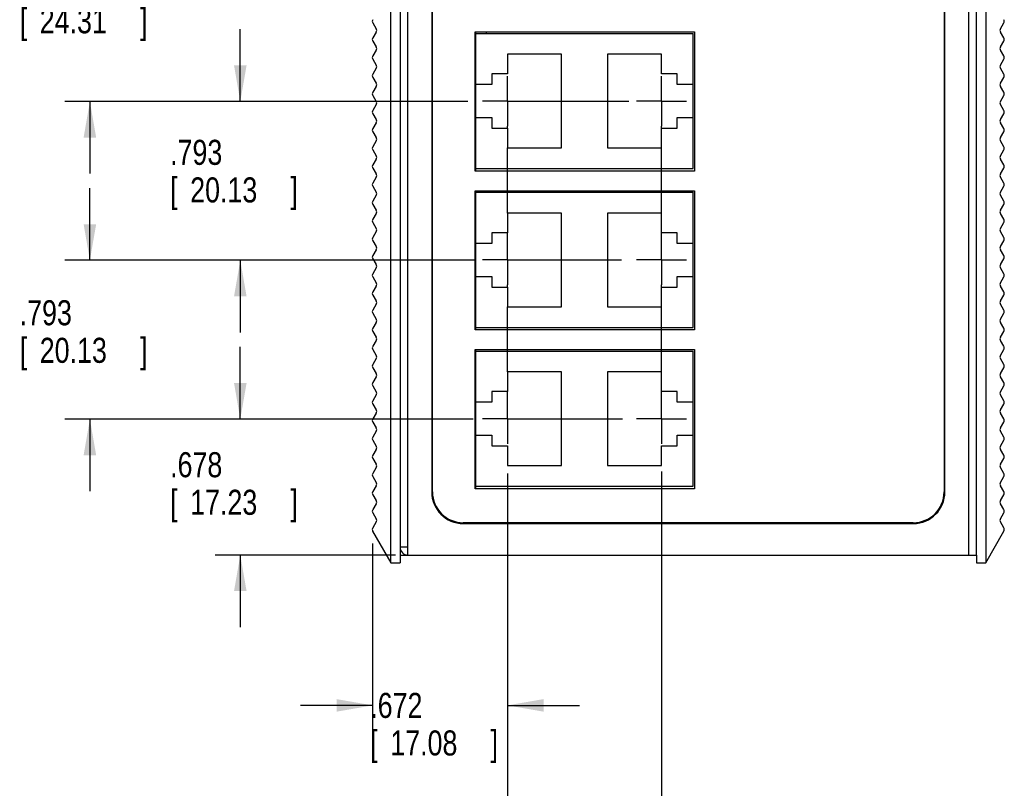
# Model space of a CAD drawing. Header units: inches. Extents: x 0 to 34, y 0 to 22.
# Tile 3 of 18: x 9.2 to 14.1, y 4.4 to 8.2. Entities that reach past the tile are written whole.
import ezdxf

# ---------------------------------------------------------------- set-up
doc = ezdxf.new("R2010")
doc.units = ezdxf.units.IN
doc.header["$LTSCALE"] = 1.87
doc.header["$MEASUREMENT"] = 0
doc.linetypes.add('CENTER', pattern=[0.6, 0.375, -0.075, 0.075, -0.075])
doc.layers.get('0').update_dxf_attribs({"linetype": 'CONTINUOUS'})
doc.layers.add('DEFAULT_1', color=7, linetype='CENTER')
doc.layers.add('DIMENSIONS', color=7, linetype='CONTINUOUS')
doc.styles.get("Standard").update_dxf_attribs({"font": 'txt', "width": 0.8})
doc.dimstyles.new('DIMSTYLE_1', dxfattribs={"dimtxt": 0.125, "dimasz": 0.18, "dimexe": 0.18, "dimexo": 0.0625, "dimgap": 0.09, "dimtad": 0, "dimtih": 1, "dimtoh": 1, "dimzin": 4, "dimdsep": 46, "dimtxsty": 'STANDARD', "dimblk": '_FILLED', "dimblk1": '_FILLED', "dimblk2": '_FILLED', "dimcen": 0.09, "dimadec": 0, "dimazin": 0, "dimtp": 0.02, "dimtm": 0.02, "dimtfac": 1, "dimtofl": 0, "dimtmove": 0, "dimatfit": 3, "dimldrblk": '_FILLED', "dimfxl": 1, "dimtolj": 1, "dimtzin": 4, "dimarcsym": 0})

# ---------------------------------------------------------------- blocks, each defined once
blk = doc.blocks.new('_FILLED')
at = {"color": 0, "linetype": 'BYBLOCK'}
blk.add_solid([(0, 0), (-1, 0.174), (-1, -0.174)], dxfattribs=at)
blk = doc.blocks.new('*D1')
at = {"layer": 'DIMENSIONS', "color": 2, "linetype": 'CONTINUOUS'}
for p, q in [((10.3117, 6.253), (10.3117, 6.613)), ((11.4724, 6.253), (10.1867, 6.253)), ((11.0854, 5.5747), (10.1867, 5.5747)), ((10.3117, 5.5747), (10.3117, 5.2147))]:
    blk.add_line(p, q, dxfattribs=at)
at = {"layer": 'DIMENSIONS', "color": 2, "linetype": 'CONTINUOUS', "xscale": 0.18, "yscale": 0.18, "zscale": 0.18}
for p, rotation in [((10.3117, 6.253), 270), ((10.3117, 5.5747), 90)]:
    blk.add_blockref('_FILLED', p, dxfattribs=dict(at, rotation=rotation))
at = {"layer": 'DIMENSIONS', "color": 2, "linetype": 'CONTINUOUS', "width": 0.8}
for s, p in [('.678', (9.9617, 5.9631)), ('[', (9.9617, 5.7756)), ('17.23', (10.0617, 5.7756)), (']', (10.5617, 5.7756))]:
    blk.add_text(s, height=0.125, dxfattribs=at).set_placement(p)
blk = doc.blocks.new('*D2')
at = {"layer": 'DIMENSIONS', "color": 2, "linetype": 'CONTINUOUS'}
for p, q in [((9.5617, 7.0456), (9.5617, 7.4056)), ((11.42, 7.0456), (9.4367, 7.0456)), ((11.42, 6.253), (9.4367, 6.253)), ((9.5617, 6.253), (9.5617, 5.893))]:
    blk.add_line(p, q, dxfattribs=at)
at = {"layer": 'DIMENSIONS', "color": 2, "linetype": 'CONTINUOUS', "xscale": 0.18, "yscale": 0.18, "zscale": 0.18}
for p, rotation in [((9.5617, 7.0456), 270), ((9.5617, 6.253), 90)]:
    blk.add_blockref('_FILLED', p, dxfattribs=dict(at, rotation=rotation))
at = {"layer": 'DIMENSIONS', "color": 2, "linetype": 'CONTINUOUS', "width": 0.8}
for s, p in [('.793', (9.2117, 6.7214)), ('[', (9.2117, 6.5339)), ('20.13', (9.3117, 6.5339)), (']', (9.8117, 6.5339))]:
    blk.add_text(s, height=0.125, dxfattribs=at).set_placement(p)
blk = doc.blocks.new('*D3')
at = {"layer": 'DIMENSIONS', "color": 2, "linetype": 'CONTINUOUS'}
for p, q in [((10.3117, 7.8381), (10.3117, 8.1981)), ((11.4459, 7.8381), (10.1867, 7.8381)), ((11.4857, 7.0456), (10.1867, 7.0456)), ((10.3117, 7.0456), (10.3117, 6.6856))]:
    blk.add_line(p, q, dxfattribs=at)
at = {"layer": 'DIMENSIONS', "color": 2, "linetype": 'CONTINUOUS', "xscale": 0.18, "yscale": 0.18, "zscale": 0.18}
for p, rotation in [((10.3117, 7.8381), 270), ((10.3117, 7.0456), 90)]:
    blk.add_blockref('_FILLED', p, dxfattribs=dict(at, rotation=rotation))
at = {"layer": 'DIMENSIONS', "color": 2, "linetype": 'CONTINUOUS', "width": 0.8}
for s, p in [('.793', (9.9617, 7.5218)), ('[', (9.9617, 7.3343)), (']', (10.5617, 7.3343)), ('20.13', (10.0617, 7.3343))]:
    blk.add_text(s, height=0.125, dxfattribs=at).set_placement(p)
blk = doc.blocks.new('*D4')
at = {"layer": 'DIMENSIONS', "color": 2, "linetype": 'CONTINUOUS'}
for p, q in [((9.5617, 8.7952), (9.5617, 9.1552)), ((11.5088, 8.7952), (9.4367, 8.7952)), ((11.42, 7.8381), (9.4367, 7.8381)), ((9.5617, 7.8381), (9.5617, 7.4781))]:
    blk.add_line(p, q, dxfattribs=at)
at = {"layer": 'DIMENSIONS', "color": 2, "linetype": 'CONTINUOUS', "xscale": 0.18, "yscale": 0.18, "zscale": 0.18}
for p, rotation in [((9.5617, 8.7952), 270), ((9.5617, 7.8381), 90)]:
    blk.add_blockref('_FILLED', p, dxfattribs=dict(at, rotation=rotation))
at = {"layer": 'DIMENSIONS', "color": 2, "linetype": 'CONTINUOUS', "width": 0.8}
for s, p in [('.957', (9.2117, 8.3658)), ('[', (9.2117, 8.1783)), ('24.31', (9.3117, 8.1783)), (']', (9.8117, 8.1783))]:
    blk.add_text(s, height=0.125, dxfattribs=at).set_placement(p)
blk = doc.blocks.new('*D16')
at = {"layer": 'DIMENSIONS', "color": 2, "linetype": 'CONTINUOUS'}
for p, q in [((11.6439, 5.891), (11.6439, 4.6997)), ((10.9717, 5.6322), (10.9717, 4.6997)), ((10.9717, 4.8247), (10.6117, 4.8247)), ((11.6439, 4.8247), (12.0039, 4.8247))]:
    blk.add_line(p, q, dxfattribs=at)
at = {"layer": 'DIMENSIONS', "color": 2, "linetype": 'CONTINUOUS', "xscale": 0.18, "yscale": 0.18, "zscale": 0.18}
blk.add_blockref('_FILLED', (10.9717, 4.8247), dxfattribs=at)
at = {"layer": 'DIMENSIONS', "color": 2, "linetype": 'CONTINUOUS', "xscale": 0.18, "yscale": 0.18, "zscale": 0.18, "rotation": 180}
blk.add_blockref('_FILLED', (11.6439, 4.8247), dxfattribs=at)
at = {"layer": 'DIMENSIONS', "color": 2, "linetype": 'CONTINUOUS', "width": 0.8}
for s, p in [('.672', (10.9597, 4.7622)), ('[', (10.9597, 4.5747)), ('17.08', (11.0597, 4.5747)), (']', (11.5597, 4.5747))]:
    blk.add_text(s, height=0.125, dxfattribs=at).set_placement(p)
blk = doc.blocks.new('*D18')
at = {"layer": 'DIMENSIONS', "color": 2, "linetype": 'CONTINUOUS'}
for p, q in [((12.4117, 5.9917), (12.4117, 3.9497)), ((11.6439, 5.9811), (11.6439, 3.9497)), ((11.6439, 4.0747), (11.2839, 4.0747)), ((12.4117, 4.0747), (12.7879, 4.0747))]:
    blk.add_line(p, q, dxfattribs=at)
at = {"layer": 'DIMENSIONS', "color": 2, "linetype": 'CONTINUOUS', "xscale": 0.18, "yscale": 0.18, "zscale": 0.18}
blk.add_blockref('_FILLED', (11.6439, 4.0747), dxfattribs=at)
at = {"layer": 'DIMENSIONS', "color": 2, "linetype": 'CONTINUOUS', "xscale": 0.18, "yscale": 0.18, "zscale": 0.18, "rotation": 180}
blk.add_blockref('_FILLED', (12.4117, 4.0747), dxfattribs=at)
at = {"layer": 'DIMENSIONS', "color": 2, "linetype": 'CONTINUOUS', "width": 0.8}
for s, p in [('.768', (12.8504, 4.0122)), ('[', (12.8504, 3.8247)), ('19.5', (12.9504, 3.8247)), (']', (13.3504, 3.8247))]:
    blk.add_text(s, height=0.125, dxfattribs=at).set_placement(p)

msp = doc.modelspace()

# ---------------------------------------------------------------- linework, layer by layer
at = {"color": 7, "linetype": 'CONTINUOUS'}
for p, q in [((11.0617, 5.5353), (11.0617, 10.8503)), ((14.0294, 10.8503), (14.0294, 5.5353)), ((10.972, 8.23), (10.9895, 8.2009)), ((14.1016, 8.2009), (14.119, 8.23)), ((10.9895, 8.1847), (10.972, 8.1556)), ((11.4865, 7.491), (11.4865, 8.1851)), ((11.4865, 8.1773), (12.5691, 8.1773)), ((12.5691, 7.5029), (12.5691, 8.1773)), ((14.119, 8.1556), (14.1016, 8.1847)), ((10.972, 8.1394), (10.9895, 8.1104)), ((14.1016, 8.1104), (14.119, 8.1394)), ((10.9895, 8.0942), (10.972, 8.0651)), ((11.6439, 8.0737), (11.6439, 7.9759)), ((11.9136, 8.0737), (11.6439, 8.0737)), ((11.9136, 7.6064), (11.9136, 8.0737)), ((12.142, 8.0737), (12.142, 7.6064)), ((12.4117, 8.0737), (12.142, 8.0737)), ((12.4117, 7.9759), (12.4117, 8.0737)), ((14.119, 8.0651), (14.1016, 8.0942)), ((10.972, 8.0489), (10.9895, 8.0198)), ((10.9895, 8.0036), (10.972, 7.9745)), ((14.1016, 8.0198), (14.119, 8.0489)), ((14.119, 7.9745), (14.1016, 8.0036)), ((10.972, 7.9583), (10.9895, 7.9293)), ((11.5652, 7.9759), (11.5652, 7.9227)), ((11.6439, 7.9759), (11.5652, 7.9759)), ((12.4904, 7.9759), (12.4117, 7.9759)), ((12.4904, 7.9227), (12.4904, 7.9759)), ((14.1016, 7.9293), (14.119, 7.9583)), ((10.9895, 7.9131), (10.972, 7.884)), ((11.5652, 7.9227), (11.4865, 7.9227)), ((12.5691, 7.9227), (12.4904, 7.9227)), ((14.119, 7.884), (14.1016, 7.9131)), ((10.972, 7.8678), (10.9895, 7.8387)), ((14.1016, 7.8387), (14.119, 7.8678)), ((10.9895, 7.8225), (10.972, 7.7934)), ((14.119, 7.7934), (14.1016, 7.8225)), ((10.972, 7.7772), (10.9895, 7.7482)), ((14.1016, 7.7482), (14.119, 7.7772)), ((10.9895, 7.732), (10.972, 7.7029)), ((11.4865, 7.7574), (11.5652, 7.7574)), ((11.5652, 7.7574), (11.5652, 7.7042)), ((12.4904, 7.7574), (12.5691, 7.7574)), ((12.4904, 7.7042), (12.4904, 7.7574)), ((14.119, 7.7029), (14.1016, 7.732)), ((10.972, 7.6867), (10.9895, 7.6576)), ((11.5652, 7.7042), (11.6439, 7.7042)), ((11.6439, 7.7042), (11.6439, 7.6064)), ((12.4117, 7.7042), (12.4904, 7.7042)), ((12.4117, 7.6064), (12.4117, 7.7042)), ((14.1016, 7.6576), (14.119, 7.6867)), ((10.9895, 7.6414), (10.972, 7.6123)), ((14.119, 7.6123), (14.1016, 7.6414)), ((10.972, 7.5961), (10.9895, 7.5671)), ((11.6439, 7.6064), (11.9136, 7.6064)), ((12.142, 7.6064), (12.4117, 7.6064)), ((14.1016, 7.5671), (14.119, 7.5961)), ((10.9895, 7.5509), (10.972, 7.5218)), ((14.119, 7.5218), (14.1016, 7.5509)), ((10.972, 7.5056), (10.9895, 7.4765)), ((11.4865, 7.5029), (12.5691, 7.5029)), ((14.1016, 7.4765), (14.119, 7.5056)), ((10.9895, 7.4603), (10.972, 7.4312)), ((10.972, 7.415), (10.9895, 7.386)), ((14.119, 7.4312), (14.1016, 7.4603)), ((14.1016, 7.386), (14.119, 7.415)), ((10.9895, 7.3698), (10.972, 7.3407)), ((11.4865, 6.6985), (11.4865, 7.3926)), ((11.4865, 7.3847), (12.5691, 7.3847)), ((12.5691, 6.7103), (12.5691, 7.3847)), ((14.119, 7.3407), (14.1016, 7.3698)), ((10.972, 7.3245), (10.9895, 7.2954)), ((14.1016, 7.2954), (14.119, 7.3245)), ((10.9895, 7.2792), (10.972, 7.2501)), ((11.6439, 7.2812), (11.6439, 7.1834)), ((11.9136, 7.2812), (11.6439, 7.2812)), ((11.9136, 6.8139), (11.9136, 7.2812)), ((12.4117, 7.2812), (12.142, 7.2812)), ((12.142, 7.2812), (12.142, 6.8139)), ((12.4117, 7.1834), (12.4117, 7.2812)), ((14.119, 7.2501), (14.1016, 7.2792)), ((10.972, 7.2339), (10.9895, 7.2049)), ((14.1016, 7.2049), (14.119, 7.2339)), ((10.9895, 7.1886), (10.972, 7.1596)), ((11.6439, 7.1834), (11.5652, 7.1834)), ((11.5652, 7.1834), (11.5652, 7.1302)), ((12.4904, 7.1834), (12.4117, 7.1834)), ((12.4904, 7.1302), (12.4904, 7.1834)), ((14.119, 7.1596), (14.1016, 7.1886)), ((10.972, 7.1434), (10.9895, 7.1143)), ((11.5652, 7.1302), (11.4865, 7.1302)), ((12.5691, 7.1302), (12.4904, 7.1302)), ((14.1016, 7.1143), (14.119, 7.1434)), ((10.9895, 7.0981), (10.972, 7.069)), ((14.119, 7.069), (14.1016, 7.0981)), ((10.972, 7.0528), (10.9895, 7.0238)), ((14.1016, 7.0238), (14.119, 7.0528)), ((10.9895, 7.0075), (10.972, 6.9785)), ((14.119, 6.9785), (14.1016, 7.0075)), ((10.972, 6.9623), (10.9895, 6.9332)), ((11.4865, 6.9649), (11.5652, 6.9649)), ((11.5652, 6.9649), (11.5652, 6.9117)), ((12.4904, 6.9649), (12.5691, 6.9649)), ((12.4904, 6.9117), (12.4904, 6.9649)), ((14.1016, 6.9332), (14.119, 6.9623)), ((10.9895, 6.917), (10.972, 6.8879)), ((11.5652, 6.9117), (11.6439, 6.9117)), ((11.6439, 6.9117), (11.6439, 6.8139)), ((12.4117, 6.9117), (12.4904, 6.9117)), ((12.4117, 6.8139), (12.4117, 6.9117)), ((14.119, 6.8879), (14.1016, 6.917)), ((10.972, 6.8717), (10.9895, 6.8426)), ((10.9895, 6.8264), (10.972, 6.7974)), ((14.1016, 6.8426), (14.119, 6.8717)), ((14.119, 6.7974), (14.1016, 6.8264)), ((10.972, 6.7812), (10.9895, 6.7521)), ((11.6439, 6.8139), (11.9136, 6.8139)), ((12.142, 6.8139), (12.4117, 6.8139)), ((14.1016, 6.7521), (14.119, 6.7812)), ((10.9895, 6.7359), (10.972, 6.7068)), ((14.119, 6.7068), (14.1016, 6.7359)), ((10.972, 6.6906), (10.9895, 6.6615)), ((11.4865, 6.7103), (12.5691, 6.7103)), ((14.1016, 6.6615), (14.119, 6.6906)), ((10.9895, 6.6453), (10.972, 6.6163)), ((14.119, 6.6163), (14.1016, 6.6453)), ((10.972, 6.6001), (10.9895, 6.571)), ((11.4865, 5.906), (11.4865, 6.6001)), ((11.4865, 6.5922), (12.5691, 6.5922)), ((12.5691, 5.9178), (12.5691, 6.5922)), ((14.1016, 6.571), (14.119, 6.6001)), ((10.9895, 6.5548), (10.972, 6.5257)), ((14.119, 6.5257), (14.1016, 6.5548)), ((10.972, 6.5095), (10.9895, 6.4804)), ((11.9136, 6.4887), (11.6439, 6.4887)), ((11.6439, 6.4887), (11.6439, 6.3908)), ((11.9136, 6.0214), (11.9136, 6.4887)), ((12.4117, 6.4887), (12.142, 6.4887)), ((12.142, 6.4887), (12.142, 6.0214)), ((12.4117, 6.3908), (12.4117, 6.4887)), ((14.1016, 6.4804), (14.119, 6.5095)), ((10.9895, 6.4642), (10.972, 6.4352)), ((14.119, 6.4352), (14.1016, 6.4642)), ((10.972, 6.419), (10.9895, 6.3899)), ((11.6439, 6.3908), (11.5652, 6.3908)), ((11.5652, 6.3908), (11.5652, 6.3377)), ((12.4904, 6.3908), (12.4117, 6.3908)), ((12.4904, 6.3377), (12.4904, 6.3908)), ((14.1016, 6.3899), (14.119, 6.419)), ((10.9895, 6.3737), (10.972, 6.3446)), ((11.5652, 6.3377), (11.4865, 6.3377)), ((12.5691, 6.3377), (12.4904, 6.3377)), ((14.119, 6.3446), (14.1016, 6.3737)), ((10.972, 6.3284), (10.9895, 6.2993)), ((14.1016, 6.2993), (14.119, 6.3284)), ((10.9895, 6.2831), (10.972, 6.2541)), ((10.972, 6.2379), (10.9895, 6.2088)), ((14.119, 6.2541), (14.1016, 6.2831)), ((14.1016, 6.2088), (14.119, 6.2379)), ((10.9895, 6.1926), (10.972, 6.1635)), ((14.119, 6.1635), (14.1016, 6.1926)), ((10.972, 6.1473), (10.9895, 6.1182)), ((11.4865, 6.1723), (11.5652, 6.1723)), ((11.5652, 6.1723), (11.5652, 6.1192)), ((12.4904, 6.1723), (12.5691, 6.1723)), ((12.4904, 6.1192), (12.4904, 6.1723)), ((14.1016, 6.1182), (14.119, 6.1473)), ((10.9895, 6.102), (10.972, 6.073)), ((11.5652, 6.1192), (11.6439, 6.1192)), ((11.6439, 6.1192), (11.6439, 6.0214)), ((12.4117, 6.1192), (12.4904, 6.1192)), ((12.4117, 6.0214), (12.4117, 6.1192)), ((14.119, 6.073), (14.1016, 6.102)), ((10.972, 6.0568), (10.9895, 6.0277)), ((14.1016, 6.0277), (14.119, 6.0568)), ((10.9895, 6.0115), (10.972, 5.9824)), ((11.6439, 6.0214), (11.9136, 6.0214)), ((12.142, 6.0214), (12.4117, 6.0214)), ((14.119, 5.9824), (14.1016, 6.0115)), ((10.972, 5.9662), (10.9895, 5.9371)), ((14.1016, 5.9371), (14.119, 5.9662)), ((10.9895, 5.9209), (10.972, 5.8919)), ((11.4865, 5.9178), (12.5691, 5.9178)), ((14.119, 5.8919), (14.1016, 5.9209)), ((10.972, 5.8757), (10.9895, 5.8466)), ((14.1016, 5.8466), (14.119, 5.8757)), ((10.9895, 5.8304), (10.972, 5.8013)), ((14.119, 5.8013), (14.1016, 5.8304)), ((10.972, 5.7851), (10.9895, 5.756)), ((14.1016, 5.756), (14.119, 5.7851)), ((10.9895, 5.7398), (10.9719, 5.7105)), ((14.1192, 5.7105), (14.1016, 5.7398)), ((10.9717, 5.6947), (11.0617, 5.5353)), ((14.0294, 5.5353), (14.1194, 5.6947)), ((11.1085, 5.6141), (11.1085, 5.5353)), ((13.9825, 5.5747), (13.9825, 5.5353)), ((11.0617, 5.5353), (11.1085, 5.5353)), ((13.9825, 5.5353), (14.0294, 5.5353))]:
    msp.add_line(p, q, dxfattribs=at)
at = {"color": 6, "linetype": 'CONTINUOUS'}
for p, q in [((11.1085, 10.8109), (11.1085, 5.6141)), ((11.1479, 5.5747), (11.1479, 10.8503)), ((13.9432, 10.8503), (13.9432, 5.5747)), ((13.9825, 5.5747), (13.9825, 10.8503)), ((11.266, 10.5353), (11.266, 5.8897)), ((11.2699, 5.8897), (11.2699, 10.5353)), ((13.8211, 10.5353), (13.8211, 5.8897)), ((13.8251, 5.8897), (13.8251, 10.5353)), ((11.4825, 7.491), (11.4825, 8.1851)), ((11.4825, 8.1851), (12.577, 8.1851)), ((12.577, 8.1851), (12.577, 7.491)), ((12.577, 7.491), (11.4825, 7.491)), ((11.4825, 6.6985), (11.4825, 7.3926)), ((11.4825, 7.3926), (12.577, 7.3926)), ((12.577, 7.3926), (12.577, 6.6985)), ((12.577, 6.6985), (11.4825, 6.6985)), ((11.4825, 6.6001), (12.577, 6.6001)), ((11.4825, 5.906), (11.4825, 6.6001)), ((12.577, 6.6001), (12.577, 5.906)), ((12.577, 5.906), (11.4825, 5.906)), ((11.2699, 5.8897), (11.266, 5.8897)), ((13.8251, 5.8897), (13.8211, 5.8897)), ((13.6676, 5.7361), (11.4235, 5.7361)), ((11.4235, 5.7322), (11.4235, 5.7361)), ((11.4235, 5.7322), (13.6676, 5.7322)), ((13.6676, 5.7361), (13.6676, 5.7322)), ((11.1479, 5.6141), (11.1085, 5.6141)), ((11.1085, 5.5747), (13.9825, 5.5747))]:
    msp.add_line(p, q, dxfattribs=at)
at = {"color": 7, "linetype": 'CONTINUOUS'}
for centre, start, end in [((10.9855, 8.2381), 149.0362, 210.9638), ((10.976, 8.1928), 329.0362, 30.9638), ((14.1151, 8.1928), 149.0362, 210.9638), ((14.1055, 8.2381), 329.0362, 30.9638), ((10.9855, 8.1475), 149.0362, 210.9638), ((14.1055, 8.1475), 329.0362, 30.9638), ((10.976, 8.1023), 329.0362, 30.9638), ((14.1151, 8.1023), 149.0362, 210.9638), ((10.9855, 8.057), 149.0362, 210.9638), ((14.1055, 8.057), 329.0362, 30.9638), ((10.976, 8.0117), 329.0362, 30.9638), ((14.1151, 8.0117), 149.0362, 210.9638), ((10.9855, 7.9664), 149.0362, 210.9638), ((14.1055, 7.9664), 329.0362, 30.9638), ((10.976, 7.9212), 329.0362, 30.9638), ((14.1151, 7.9212), 149.0362, 210.9638), ((10.9855, 7.8759), 149.0362, 210.9638), ((14.1055, 7.8759), 329.0362, 30.9638), ((10.976, 7.8306), 329.0362, 30.9638), ((14.1151, 7.8306), 149.0362, 210.9638), ((10.9855, 7.7853), 149.0362, 210.9638), ((14.1055, 7.7853), 329.0362, 30.9638), ((10.976, 7.7401), 329.0362, 30.9638), ((14.1151, 7.7401), 149.0362, 210.9638), ((10.9855, 7.6948), 149.0362, 210.9638), ((14.1055, 7.6948), 329.0362, 30.9638), ((10.9855, 7.6042), 149.0362, 210.9638), ((10.976, 7.6495), 329.0362, 30.9638), ((14.1151, 7.6495), 149.0362, 210.9638), ((14.1055, 7.6042), 329.0362, 30.9638), ((10.976, 7.559), 329.0362, 30.9638), ((14.1151, 7.559), 149.0362, 210.9638), ((10.9855, 7.5137), 149.0362, 210.9638), ((14.1055, 7.5137), 329.0362, 30.9638), ((10.976, 7.4684), 329.0362, 30.9638), ((14.1151, 7.4684), 149.0362, 210.9638), ((10.9855, 7.4231), 149.0362, 210.9638), ((14.1055, 7.4231), 329.0362, 30.9638), ((10.976, 7.3779), 329.0362, 30.9638), ((14.1151, 7.3779), 149.0362, 210.9638), ((10.9855, 7.3326), 149.0362, 210.9638), ((14.1055, 7.3326), 329.0362, 30.9638), ((10.976, 7.2873), 329.0362, 30.9638), ((14.1151, 7.2873), 149.0362, 210.9638), ((10.9855, 7.242), 149.0362, 210.9638), ((14.1055, 7.242), 329.0362, 30.9638), ((10.976, 7.1968), 329.0362, 30.9638), ((14.1151, 7.1968), 149.0362, 210.9638), ((10.9855, 7.1515), 149.0362, 210.9638), ((14.1055, 7.1515), 329.0362, 30.9638), ((10.976, 7.1062), 329.0362, 30.9638), ((14.1151, 7.1062), 149.0362, 210.9638), ((10.9855, 7.0609), 149.0362, 210.9638), ((10.976, 7.0156), 329.0362, 30.9638), ((14.1151, 7.0156), 149.0362, 210.9638), ((14.1055, 7.0609), 329.0362, 30.9638), ((10.9855, 6.9704), 149.0362, 210.9638), ((14.1055, 6.9704), 329.0362, 30.9638), ((10.976, 6.9251), 329.0362, 30.9638), ((14.1151, 6.9251), 149.0362, 210.9638), ((10.9855, 6.8798), 149.0362, 210.9638), ((14.1055, 6.8798), 329.0362, 30.9638), ((10.976, 6.8345), 329.0362, 30.9638), ((14.1151, 6.8345), 149.0362, 210.9638), ((10.9855, 6.7893), 149.0362, 210.9638), ((14.1055, 6.7893), 329.0362, 30.9638), ((10.976, 6.744), 329.0362, 30.9638), ((14.1151, 6.744), 149.0362, 210.9638), ((10.9855, 6.6987), 149.0362, 210.9638), ((14.1055, 6.6987), 329.0362, 30.9638), ((10.976, 6.6534), 329.0362, 30.9638), ((14.1151, 6.6534), 149.0362, 210.9638), ((10.9855, 6.6082), 149.0362, 210.9638), ((14.1055, 6.6082), 329.0362, 30.9638), ((10.976, 6.5629), 329.0362, 30.9638), ((14.1151, 6.5629), 149.0362, 210.9638), ((10.9855, 6.5176), 149.0362, 210.9638), ((14.1055, 6.5176), 329.0362, 30.9638), ((10.9855, 6.4271), 149.0362, 210.9638), ((10.976, 6.4723), 329.0362, 30.9638), ((14.1151, 6.4723), 149.0362, 210.9638), ((14.1055, 6.4271), 329.0362, 30.9638), ((10.976, 6.3818), 329.0362, 30.9638), ((14.1151, 6.3818), 149.0362, 210.9638), ((10.9855, 6.3365), 149.0362, 210.9638), ((14.1055, 6.3365), 329.0362, 30.9638), ((10.976, 6.2912), 329.0362, 30.9638), ((14.1151, 6.2912), 149.0362, 210.9638), ((10.9855, 6.246), 149.0362, 210.9638), ((14.1055, 6.246), 329.0362, 30.9638), ((10.976, 6.2007), 329.0362, 30.9638), ((14.1151, 6.2007), 149.0362, 210.9638), ((10.9855, 6.1554), 149.0362, 210.9638), ((14.1055, 6.1554), 329.0362, 30.9638), ((10.976, 6.1101), 329.0362, 30.9638), ((14.1151, 6.1101), 149.0362, 210.9638), ((10.9855, 6.0649), 149.0362, 210.9638), ((14.1055, 6.0649), 329.0362, 30.9638), ((10.976, 6.0196), 329.0362, 30.9638), ((14.1151, 6.0196), 149.0362, 210.9638), ((10.9855, 5.9743), 149.0362, 210.9638), ((14.1055, 5.9743), 329.0362, 30.9638), ((10.9855, 5.8838), 149.0362, 210.9638), ((10.976, 5.929), 329.0362, 30.9638), ((14.1151, 5.929), 149.0362, 210.9638), ((14.1055, 5.8838), 329.0362, 30.9638), ((10.976, 5.8385), 329.0362, 30.9638), ((14.1151, 5.8385), 149.0362, 210.9638), ((10.9855, 5.7932), 149.0362, 210.9638), ((14.1055, 5.7932), 329.0362, 30.9638), ((10.976, 5.7479), 329.0362, 30.9638), ((14.1151, 5.7479), 149.0362, 210.9638), ((10.9854, 5.7024), 149.0362, 209.4501), ((14.1056, 5.7024), 330.5499, 30.9638)]:
    msp.add_arc(centre, 0.0157, start, end, dxfattribs=at)
at = {"color": 6, "linetype": 'CONTINUOUS'}
for centre, radius, start, end in [((11.4628, 8.2306), 0.0906, 323.8948, 329.5006), ((11.4235, 5.8897), 0.1575, 180, 270), ((11.4235, 5.8897), 0.1535, 180, 270), ((13.6676, 5.8897), 0.1575, 270, 360), ((13.6676, 5.8897), 0.1535, 270, 360), ((11.1479, 5.6141), 0.0394, 180, 270)]:
    msp.add_arc(centre, radius, start, end, dxfattribs=at)
at = {"layer": 'DEFAULT_1', "color": 7, "linetype": 'CENTER'}
for p, q in [((11.6439, 7.8401), (11.6439, 7.9651)), ((12.4117, 7.8767), (12.4117, 7.9651)), ((12.4117, 7.8401), (12.4117, 7.8767)), ((11.6439, 7.8401), (11.5189, 7.8401)), ((11.6439, 7.8401), (11.6439, 7.7151)), ((11.6439, 7.8401), (12.2491, 7.8401)), ((12.4117, 7.8401), (12.2867, 7.8401)), ((12.4117, 7.8401), (12.5367, 7.8401)), ((12.4117, 7.8401), (12.4117, 7.7151)), ((11.6439, 7.7042), (11.6439, 7.7151)), ((12.4117, 7.7042), (12.4117, 7.7151)), ((11.6439, 7.2812), (11.6439, 7.6064)), ((12.4117, 7.2812), (12.4117, 7.6064)), ((11.6439, 7.1725), (11.6439, 7.1834)), ((11.6439, 7.0475), (11.6439, 7.1725)), ((12.4117, 7.1725), (12.4117, 7.1834)), ((12.4117, 7.0475), (12.4117, 7.1725)), ((11.6439, 7.0475), (11.5189, 7.0475)), ((11.6439, 7.0475), (12.212, 7.0475)), ((11.6439, 7.0475), (11.6439, 6.9225)), ((12.4117, 7.0475), (12.2867, 7.0475)), ((12.4117, 7.0475), (12.5367, 7.0475)), ((12.4117, 7.0475), (12.4117, 6.9225)), ((11.6439, 6.9117), (11.6439, 6.9225)), ((12.4117, 6.9117), (12.4117, 6.9225)), ((11.6439, 6.4887), (11.6439, 6.8139)), ((12.4117, 6.4887), (12.4117, 6.8139)), ((11.6439, 6.255), (11.6439, 6.3908)), ((12.4117, 6.255), (12.4117, 6.3908)), ((11.6439, 6.255), (11.5189, 6.255)), ((11.6439, 6.255), (12.2173, 6.255)), ((11.6439, 6.255), (11.6439, 6.13)), ((12.4117, 6.255), (12.2867, 6.255)), ((12.4117, 6.255), (12.5367, 6.255)), ((12.4117, 6.255), (12.4117, 6.13))]:
    msp.add_line(p, q, dxfattribs=at)

# ---------------------------------------------------------------- dimensions: what is measured, and where the dimension line sits
at = {"layer": 'DIMENSIONS', "color": 2, "linetype": 'CONTINUOUS'}
for base, p1, p2, angle, picture, middle in [((9.5617, 8.7952), (11.42, 7.8381), (11.5088, 8.7952), 90, '*D4', (9.5617, 8.3346)), ((10.3117, 7.8381), (11.4857, 7.0456), (11.4459, 7.8381), 90, '*D3', (10.3117, 7.4905)), ((9.5617, 7.0456), (11.42, 6.253), (11.42, 7.0456), 90, '*D2', (9.5617, 6.6902)), ((10.3117, 6.253), (11.0854, 5.5747), (11.4724, 6.253), 90, '*D1', (10.3117, 5.9319)), ((10.9717, 4.8247), (11.6439, 5.891), (10.9717, 5.6322), 180, '*D16', (11.3097, 4.731))]:
    dim = msp.add_linear_dim(base=base, p1=p1, p2=p2, angle=angle, dimstyle='DIMSTYLE_1', dxfattribs=at)
    dim.commit()
    dim.dimension.update_dxf_attribs({"geometry": picture, "text_midpoint": middle, "dimtype": 160})
dim = msp.add_linear_dim(base=(12.4117, 4.0747), p1=(11.6439, 5.9811), p2=(12.4117, 5.9917), dimstyle='DIMSTYLE_1', dxfattribs=at)
dim.commit()
dim.dimension.update_dxf_attribs({"geometry": '*D18', "text_midpoint": (13.1504, 3.981), "dimtype": 160})

doc.saveas('drawing.dxf')
